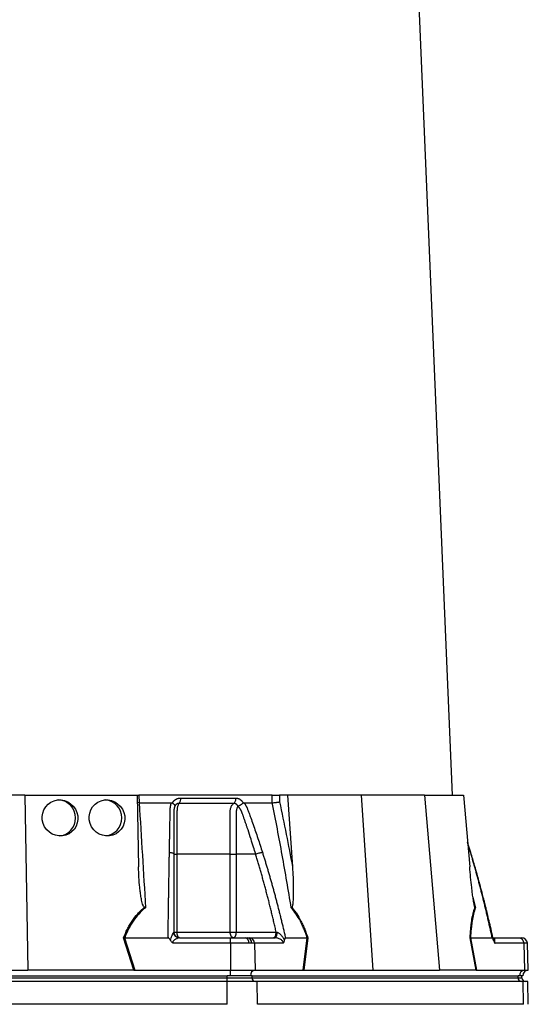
# Model space of a CAD drawing. Header units: millimetres. Extents: x 1183 to 1783, y 540 to 2623.
# Tile 6 of 10: x 1514 to 1781, y 1064 to 1581. Entities that reach past the tile are written whole.
import ezdxf

# ---------------------------------------------------------------- set-up
doc = ezdxf.new("R2010")
doc.units = ezdxf.units.MM

msp = doc.modelspace()

# ---------------------------------------------------------------- linework, layer by layer
at = {"color": 7, "linetype": 'Continuous', "lineweight": 25}
for p, q in [((1740.89, 1173.59), (1704.96, 2026.97)), ((1516.23, 1173.59), (1449.54, 1173.59)), ((1516.23, 1173.59), (1517.83, 1081.59)), ((1516.23, 1173.59), (1575.31, 1173.59)), ((1575.31, 1173.59), (1575.97, 1135.8)), ((1575.48, 1173.59), (1576.19, 1173.59)), ((1576.19, 1173.59), (1576.22, 1169.59)), ((1646.12, 1173.59), (1576.19, 1173.59)), ((1646.22, 1169.59), (1646.12, 1173.59)), ((1649.94, 1173.59), (1650.03, 1170.04)), ((1654.29, 1173.59), (1649.94, 1173.59)), ((1654.29, 1173.59), (1656.82, 1135.8)), ((1692.89, 1173.59), (1654.29, 1173.59)), ((1692.89, 1173.59), (1699.06, 1081.59)), ((1726.23, 1173.59), (1692.89, 1173.59)), ((1726.23, 1173.59), (1734, 1081.59)), ((1726.23, 1173.59), (1746.71, 1173.59)), ((1746.71, 1173.59), (1749.91, 1135.8)), ((1576.22, 1169.59), (1575.38, 1169.65)), ((1593.74, 1169.46), (1593.82, 1169.59)), ((1630.91, 1169.59), (1630.98, 1169.46)), ((1750.46, 1143.45), (1748.82, 1148.6)), ((1596.14, 1142.59), (1596.14, 1101.59)), ((1624.11, 1101.59), (1624.11, 1142.59)), ((1637.49, 1142.59), (1627.27, 1142.59)), ((1627.27, 1142.59), (1627.27, 1101.59)), ((1573.45, 1081.59), (1568.1, 1098.62)), ((1568.68, 1098.59), (1574.02, 1081.59)), ((1568.69, 1098.59), (1591.48, 1098.59)), ((1594.48, 1101.59), (1596.14, 1101.59)), ((1596.14, 1101.59), (1624.11, 1101.59)), ((1597.4, 1098.59), (1624.33, 1098.59)), ((1624.11, 1101.59), (1627.27, 1101.59)), ((1624.33, 1098.59), (1632.01, 1098.59)), ((1627.27, 1101.59), (1648.28, 1101.59)), ((1632.01, 1098.59), (1633.03, 1098.59)), ((1633.03, 1098.59), (1634.21, 1098.59)), ((1634.21, 1098.59), (1647.68, 1098.59)), ((1653.15, 1098.59), (1664.54, 1098.59)), ((1662.39, 1081.59), (1664.55, 1098.59)), ((1664.88, 1098.62), (1662.72, 1081.59)), ((1753.29, 1081.59), (1750.1, 1098.62)), ((1750.34, 1098.59), (1753.53, 1081.59)), ((1750.35, 1098.59), (1761.74, 1098.59)), ((1762.19, 1098.59), (1775.66, 1098.59)), ((1775.66, 1098.59), (1777.19, 1098.59)), ((1624.33, 1095.7), (1594.27, 1095.7)), ((1634.03, 1095.7), (1624.33, 1095.7)), ((1624.33, 1095.7), (1624.33, 1081.59)), ((1635.32, 1095.7), (1634.03, 1095.7)), ((1636.81, 1095.7), (1635.32, 1095.7)), ((1636.81, 1095.7), (1637.23, 1081.59)), ((1651.84, 1095.7), (1636.81, 1095.7)), ((1778.26, 1095.7), (1763.23, 1095.7)), ((1778.26, 1095.7), (1778.68, 1081.59)), ((1780.68, 1081.59), (1780.19, 1095.7)), ((1343.16, 1078.59), (1622.6, 1078.59)), ((1343.16, 1077.59), (1622.6, 1077.59)), ((1447.94, 1081.59), (1517.83, 1081.59)), ((1573.14, 1081.59), (1517.83, 1081.59)), ((1574.02, 1081.59), (1624.33, 1081.59)), ((1624.33, 1078.59), (1622.6, 1078.59)), ((1622.6, 1077.59), (1622.6, 1078.59)), ((1622.6, 1075.59), (1622.6, 1077.59)), ((1622.6, 1077.59), (1635.59, 1077.59)), ((1624.33, 1078.59), (1624.33, 1081.59)), ((1624.33, 1081.59), (1637.23, 1081.59)), ((1634.73, 1078.59), (1624.33, 1078.59)), ((1635.59, 1078.59), (1634.73, 1078.59)), ((1635.59, 1077.59), (1635.59, 1078.59)), ((1635.59, 1078.59), (1775.31, 1078.59)), ((1635.59, 1077.59), (1775.31, 1077.59)), ((1637.23, 1081.59), (1662.39, 1081.59)), ((1662.92, 1081.59), (1699.06, 1081.59)), ((1699.06, 1081.59), (1734, 1081.59)), ((1753.18, 1081.59), (1734, 1081.59)), ((1753.53, 1081.59), (1778.68, 1081.59)), ((1776.18, 1078.59), (1775.31, 1078.59)), ((1775.31, 1077.59), (1775.31, 1078.59)), ((1777.78, 1078.59), (1776.18, 1078.59)), ((1777.32, 1077.59), (1777.32, 1078.59)), ((1778.68, 1081.59), (1780.68, 1081.59)), ((1622.6, 1075.59), (1343.16, 1075.59)), ((1622.6, 1063.59), (1622.6, 1075.59)), ((1638.24, 1075.59), (1622.6, 1075.59)), ((1638.42, 1063.59), (1638.24, 1075.59)), ((1777.95, 1075.59), (1638.24, 1075.59)), ((1778.14, 1063.59), (1777.95, 1075.59)), ((1780.37, 1075.59), (1777.95, 1075.59)), ((1780.58, 1063.58), (1780.37, 1075.59)), ((1622.6, 1063.59), (1343.16, 1063.59)), ((1778.14, 1063.59), (1638.42, 1063.59))]:
    msp.add_line(p, q, dxfattribs=at)
at = {"color": 8, "linetype": 'Continuous', "lineweight": 25}
for p, q in [((1750.32, 1143.55), (1748.85, 1148.26)), ((1750.32, 1143.55), (1750.44, 1143.44)), ((1750.44, 1143.44), (1750.32, 1143.55)), ((1751.63, 1119.86), (1752.88, 1114.35)), ((1780.19, 1095.7), (1778.26, 1095.7)), ((1775.31, 1077.59), (1777.32, 1077.59))]:
    msp.add_line(p, q, dxfattribs=at)
at = {"color": 7, "linetype": 'Continuous', "lineweight": 25, "flags": 128}
for points in [[(1597.48, 1098.59), (1597.22, 1098.65), (1596.97, 1098.82), (1596.74, 1099.1), (1596.53, 1099.47), (1596.37, 1099.93), (1596.25, 1100.44), (1596.17, 1101.01), (1596.14, 1101.59)], [(1625.77, 1098.59), (1625.45, 1098.65), (1625.14, 1098.82), (1624.85, 1099.1), (1624.6, 1099.47), (1624.39, 1099.93), (1624.24, 1100.44), (1624.14, 1101.01), (1624.11, 1101.59)], [(1625.77, 1098.59), (1626.06, 1098.65), (1626.35, 1098.82), (1626.61, 1099.1), (1626.83, 1099.47), (1627.02, 1099.93), (1627.16, 1100.44), (1627.24, 1101.01), (1627.27, 1101.59)], [(1647.68, 1098.59), (1647.88, 1098.65), (1648.08, 1098.81), (1648.26, 1099.07), (1648.43, 1099.43), (1648.56, 1099.86), (1648.66, 1100.36), (1648.73, 1100.9), (1648.76, 1101.47)]]:
    msp.add_lwpolyline(points, dxfattribs=at)
at = {"color": 7, "linetype": 'Continuous', "lineweight": 25}
for centre, radius, start, end in [((1533.5, 1161.73), 9.37, 359.1768, 86.4611), ((1557.75, 1161.73), 9.38, 359.1905, 85.1567), ((1533.49, 1161.46), 9.38, 274.8158, 0.8098), ((1557.75, 1161.46), 9.38, 276.1194, 0.796), ((1597.42, 1101.57), 2.98, 181.9709, 269.6724), ((1631.43, 1096.04), 2.62, 352.5656, 77.2072), ((1632.64, 1095.93), 2.69, 354.9863, 81.6138), ((1634, 1095.8), 2.8, 357.9914, 85.7799), ((1777.19, 1095.59), 3, 2, 90), ((1637.56, 1078.77), 2.84, 96.5771, 183.6107), ((1637.47, 1077.47), 1.88, 176.1887, 265.5981), ((1777.19, 1077.47), 1.88, 176.1887, 265.5981), ((1779.01, 1078.77), 2.84, 96.5771, 183.6107), ((1779.32, 1077.59), 2, 180, 270), ((1780.78, 1078.59), 3, 92, 180)]:
    msp.add_arc(centre, radius, start, end, dxfattribs=at)
for centre in [(1534.72, 1161.59), (1559.39, 1161.59)]:
    msp.add_ellipse(centre, major_axis=(-4.76, 8.29), ratio=0.974945, dxfattribs=at)
for centre, major_axis, ratio, start_param, end_param in [((1574.68, 1078.59), (17.02, -0.28), 0.175535, 1.645803, 1.664009), ((1662.15, 1078.59), (11.1, 0.22), 0.269565, 1.496149, 1.514355), ((1753.95, 1078.59), (5.92, -0.52), 0.499165, 1.726141, 1.744347)]:
    msp.add_ellipse(centre, major_axis=major_axis, ratio=ratio, start_param=start_param, end_param=end_param, dxfattribs=at)
for points, knots in [([(1593.82, 1169.59), (1593.86, 1169.66), (1593.94, 1169.79), (1594.07, 1169.99), (1594.2, 1170.17), (1594.35, 1170.35), (1594.5, 1170.52), (1594.65, 1170.68), (1594.82, 1170.83), (1594.98, 1170.97), (1595.16, 1171.11), (1595.34, 1171.24), (1595.53, 1171.36), (1595.73, 1171.47), (1595.99, 1171.61), (1596.32, 1171.76), (1596.73, 1171.9), (1597.14, 1171.99), (1597.57, 1172.05), (1597.85, 1172.06), (1598, 1172.06)], [0, 0, 0, 0, 0.044249, 0.088103, 0.131644, 0.174955, 0.21812, 0.261226, 0.304357, 0.347601, 0.391041, 0.434763, 0.478847, 0.523375, 0.568424, 0.654803, 0.740537, 0.826241, 0.912528, 1, 1, 1, 1]), ([(1598, 1172.06), (1598, 1171.78), (1597.99, 1171.49), (1597.92, 1170.9), (1597.87, 1170.61), (1597.72, 1170.09), (1597.63, 1169.86), (1597.42, 1169.47), (1597.31, 1169.31), (1597.2, 1169.2)], [0, 0, 0, 0, 0.25, 0.25, 0.5, 0.5, 0.75, 0.75, 1, 1, 1, 1]), ([(1626.98, 1172.06), (1626.99, 1171.78), (1626.97, 1171.49), (1626.88, 1170.9), (1626.81, 1170.61), (1626.63, 1170.09), (1626.52, 1169.86), (1626.26, 1169.47), (1626.12, 1169.31), (1625.97, 1169.2)], [0, 0, 0, 0, 0.25, 0.25, 0.5, 0.5, 0.75, 0.75, 1, 1, 1, 1]), ([(1626.98, 1172.06), (1627.05, 1172.06), (1627.18, 1172.06), (1627.38, 1172.05), (1627.58, 1172.02), (1627.78, 1171.99), (1627.97, 1171.94), (1628.16, 1171.89), (1628.35, 1171.83), (1628.54, 1171.75), (1628.73, 1171.67), (1628.97, 1171.55), (1629.26, 1171.38), (1629.58, 1171.15), (1629.89, 1170.9), (1630.17, 1170.61), (1630.44, 1170.3), (1630.69, 1169.96), (1630.83, 1169.72), (1630.91, 1169.59)], [0, 0, 0, 0, 0.043919, 0.087472, 0.13073, 0.173768, 0.216664, 0.259492, 0.30233, 0.345255, 0.388344, 0.431671, 0.51489, 0.596546, 0.677156, 0.757259, 0.837405, 0.91814, 1, 1, 1, 1]), ([(1646.12, 1173.59), (1646.39, 1173.59), (1646.69, 1173.59), (1647.35, 1173.59), (1647.69, 1173.59), (1648.21, 1173.59), (1648.38, 1173.59), (1648.72, 1173.59), (1648.88, 1173.59), (1649.37, 1173.59), (1649.67, 1173.59), (1649.94, 1173.59)], [0, 0, 0, 0, 0.25, 0.25, 0.5, 0.5, 0.625, 0.625, 0.75, 0.75, 1, 1, 1, 1]), ([(1576.24, 1169.59), (1576.85, 1160.44), (1577.43, 1151.26), (1578.55, 1132.85), (1579.09, 1123.61), (1579.6, 1114.35)], [0, 0, 0, 0, 0.5, 0.5, 1, 1, 1, 1]), ([(1592.19, 1143.55), (1592.2, 1144.24), (1592.23, 1145.61), (1592.27, 1147.66), (1592.3, 1149.7), (1592.34, 1151.72), (1592.39, 1154.34), (1592.44, 1157.54), (1592.5, 1160.7), (1592.55, 1163.21), (1592.57, 1164.7), (1592.6, 1165.76), (1592.62, 1166.36), (1592.66, 1166.87), (1592.72, 1167.38), (1592.8, 1167.91), (1592.93, 1168.48), (1593.08, 1169.04), (1593.2, 1169.41), (1593.27, 1169.59)], [0, 0, 0, 0, 0.077777, 0.1552, 0.232272, 0.308995, 0.385372, 0.530526, 0.674474, 0.747423, 0.819615, 0.846383, 0.869761, 0.889755, 0.906383, 0.929523, 0.9528, 0.976272, 1, 1, 1, 1]), ([(1593.27, 1169.59), (1593.3, 1169.59), (1593.37, 1169.59), (1593.47, 1169.57), (1593.56, 1169.55), (1593.65, 1169.51), (1593.71, 1169.47), (1593.74, 1169.46)], [0, 0, 0, 0, 0.212576, 0.416535, 0.614103, 0.807726, 1, 1, 1, 1]), ([(1593.74, 1169.46), (1593.78, 1169.43), (1593.87, 1169.37), (1593.99, 1169.28), (1594.11, 1169.2), (1594.21, 1169.11), (1594.31, 1169.03), (1594.4, 1168.94), (1594.49, 1168.87), (1594.56, 1168.79), (1594.67, 1168.67), (1594.79, 1168.53), (1594.9, 1168.36), (1594.98, 1168.21), (1595.02, 1168.09), (1595.03, 1167.99), (1595.03, 1167.9), (1595.02, 1167.83), (1595, 1167.76), (1594.98, 1167.71), (1594.98, 1167.69)], [0, 0, 0, 0, 0.0486522, 0.0964893, 0.1433903, 0.189242, 0.2339407, 0.2773919, 0.3195116, 0.3602249, 0.3994652, 0.5061737, 0.6030824, 0.689684, 0.7658152, 0.8315822, 0.8872965, 0.9334411, 0.9706863, 1, 1, 1, 1]), ([(1594.93, 1167.57), (1594.91, 1167.5), (1594.86, 1167.36), (1594.79, 1167.14), (1594.74, 1166.92), (1594.68, 1166.7), (1594.64, 1166.48), (1594.6, 1166.26), (1594.57, 1166.04), (1594.54, 1165.83), (1594.52, 1165.61), (1594.5, 1165.4), (1594.49, 1165.19), (1594.48, 1164.99), (1594.48, 1164.74), (1594.48, 1164.45), (1594.48, 1164.12), (1594.48, 1163.78), (1594.48, 1163.45), (1594.48, 1163.17), (1594.48, 1162.93), (1594.48, 1162.7), (1594.48, 1162.39), (1594.48, 1162), (1594.48, 1161.17), (1594.48, 1159.92), (1594.48, 1158.32), (1594.48, 1156.78), (1594.48, 1154.79), (1594.48, 1152.41), (1594.48, 1149.67), (1594.48, 1147.13), (1594.48, 1144.79), (1594.48, 1143.3), (1594.48, 1142.59)], [0, 0, 0, 0, 0.010662, 0.021198, 0.031594, 0.041839, 0.051919, 0.061821, 0.071533, 0.08104, 0.09033, 0.099392, 0.108213, 0.116783, 0.125091, 0.138719, 0.152205, 0.165558, 0.178786, 0.1919, 0.198167, 0.207477, 0.219813, 0.235151, 0.25346, 0.319418, 0.382864, 0.443812, 0.502275, 0.618272, 0.726011, 0.825493, 0.916782, 1, 1, 1, 1]), ([(1597.2, 1169.2), (1597.15, 1169.2), (1597.05, 1169.21), (1596.9, 1169.19), (1596.76, 1169.17), (1596.62, 1169.14), (1596.47, 1169.1), (1596.33, 1169.06), (1596.2, 1169), (1595.99, 1168.89), (1595.75, 1168.73), (1595.49, 1168.49), (1595.3, 1168.25), (1595.15, 1168.04), (1595.05, 1167.85), (1595, 1167.73), (1594.98, 1167.68)], [0, 0, 0, 0, 0.053313, 0.106595, 0.159871, 0.213165, 0.266504, 0.319912, 0.373414, 0.427035, 0.564482, 0.685233, 0.789261, 0.876464, 0.946724, 1, 1, 1, 1]), ([(1597.2, 1169.2), (1597.11, 1169.09), (1597.02, 1168.95), (1596.86, 1168.64), (1596.78, 1168.46), (1596.63, 1168.06), (1596.56, 1167.84), (1596.43, 1167.38), (1596.38, 1167.14), (1596.28, 1166.62), (1596.24, 1166.35), (1596.19, 1165.79), (1596.17, 1165.51), (1596.15, 1165.08), (1596.15, 1164.94), (1596.15, 1164.65), (1596.15, 1164.5), (1596.15, 1164.07), (1596.15, 1161.45), (1596.15, 1158.84), (1596.14, 1151.88), (1596.14, 1147.24), (1596.14, 1142.59)], [0, 0, 0, 0, 0.03125, 0.03125, 0.0625, 0.0625, 0.09375, 0.09375, 0.125, 0.125, 0.15625, 0.15625, 0.1875, 0.1875, 0.203125, 0.203125, 0.21875, 0.21875, 0.25, 0.5, 0.5, 1, 1, 1, 1]), ([(1625.97, 1169.2), (1624.9, 1169.2), (1622.6, 1169.2), (1619.23, 1169.2), (1615.63, 1169.2), (1613.15, 1169.2), (1610.55, 1169.2), (1608.05, 1169.2), (1604.34, 1169.2), (1600.81, 1169.2), (1598.35, 1169.2), (1597.2, 1169.2)], [0.7589111, 0.7589111, 0.7589111, 0.7589111, 0.7820302, 0.8131687, 0.8443073, 0.8754458, 0.8754458, 0.9065844, 0.9377229, 0.9688615, 0.9919807, 0.9919807, 0.9919807, 0.9919807]), ([(1624.11, 1142.59), (1624.11, 1147.24), (1624.11, 1151.88), (1624.11, 1158.84), (1624.11, 1161.45), (1624.12, 1164.07), (1624.12, 1164.5), (1624.11, 1164.65), (1624.12, 1164.94), (1624.12, 1165.08), (1624.15, 1165.51), (1624.18, 1165.79), (1624.27, 1166.35), (1624.34, 1166.62), (1624.49, 1167.14), (1624.59, 1167.38), (1624.8, 1167.84), (1624.92, 1168.06), (1625.18, 1168.46), (1625.33, 1168.64), (1625.63, 1168.95), (1625.8, 1169.09), (1625.97, 1169.2)], [0, 0, 0, 0, 0.5, 0.5, 0.75, 0.78125, 0.78125, 0.796875, 0.796875, 0.8125, 0.8125, 0.84375, 0.84375, 0.875, 0.875, 0.90625, 0.90625, 0.9375, 0.9375, 0.96875, 0.96875, 1, 1, 1, 1]), ([(1628.2, 1167.69), (1628.19, 1167.72), (1628.15, 1167.8), (1628.09, 1167.93), (1628, 1168.08), (1627.88, 1168.25), (1627.74, 1168.42), (1627.56, 1168.6), (1627.34, 1168.78), (1627.1, 1168.93), (1626.83, 1169.06), (1626.55, 1169.15), (1626.26, 1169.2), (1626.07, 1169.2), (1625.97, 1169.2)], [0, 0, 0, 0, 0.038504, 0.086514, 0.144034, 0.211029, 0.287449, 0.37325, 0.468405, 0.572922, 0.680036, 0.786786, 0.893373, 1, 1, 1, 1]), ([(1628.24, 1167.51), (1628.06, 1167.4), (1627.92, 1167.22), (1627.68, 1166.82), (1627.59, 1166.6), (1627.44, 1166.13), (1627.38, 1165.88), (1627.3, 1165.37), (1627.28, 1165.11), (1627.27, 1164.71), (1627.27, 1164.58), (1627.27, 1164.31), (1627.27, 1163.92), (1627.27, 1162.99), (1627.27, 1160.08), (1627.27, 1153.19), (1627.27, 1146.83), (1627.27, 1142.59)], [0, 0, 0, 0, 0.03125, 0.03125, 0.0625, 0.0625, 0.09375, 0.09375, 0.125, 0.125, 0.140625, 0.140625, 0.15625, 0.1875, 0.25, 0.5, 1, 1, 1, 1]), ([(1628.22, 1167.69), (1628.23, 1167.71), (1628.25, 1167.73), (1628.3, 1167.77), (1628.35, 1167.82), (1628.42, 1167.86), (1628.5, 1167.91), (1628.59, 1167.96), (1628.69, 1168.02), (1628.81, 1168.09), (1628.95, 1168.16), (1629.1, 1168.24), (1629.26, 1168.33), (1629.43, 1168.43), (1629.62, 1168.54), (1629.82, 1168.67), (1630.04, 1168.81), (1630.27, 1168.96), (1630.51, 1169.12), (1630.75, 1169.29), (1630.9, 1169.4), (1630.98, 1169.46)], [0, 0, 0, 0, 0.017248, 0.037456, 0.060913, 0.087838, 0.118407, 0.152763, 0.191026, 0.233291, 0.279627, 0.330072, 0.384627, 0.443251, 0.505852, 0.572276, 0.648655, 0.730209, 0.816408, 0.906598, 1, 1, 1, 1]), ([(1637.49, 1142.59), (1637.12, 1143.82), (1636.32, 1146.45), (1634.99, 1150.68), (1633.84, 1154.17), (1632.97, 1156.77), (1632.45, 1158.31), (1631.9, 1159.92), (1631.47, 1161.18), (1631.15, 1162.09), (1630.96, 1162.63), (1630.77, 1163.16), (1630.57, 1163.7), (1630.38, 1164.23), (1630.22, 1164.66), (1630.1, 1164.99), (1629.99, 1165.22), (1629.87, 1165.45), (1629.74, 1165.7), (1629.58, 1165.95), (1629.42, 1166.21), (1629.23, 1166.48), (1629.03, 1166.75), (1628.82, 1167.02), (1628.59, 1167.3), (1628.42, 1167.48), (1628.34, 1167.57)], [0, 0, 0, 0, 0.1430849, 0.3087961, 0.4974272, 0.5558348, 0.6167425, 0.6801666, 0.746121, 0.7674049, 0.7887232, 0.8100742, 0.8314556, 0.8528654, 0.8743009, 0.8830022, 0.8923359, 0.9022824, 0.9128154, 0.9239043, 0.9355143, 0.9476077, 0.9601447, 0.9730839, 0.986383, 1, 1, 1, 1]), ([(1630.98, 1169.46), (1631, 1169.47), (1631.04, 1169.5), (1631.11, 1169.53), (1631.18, 1169.56), (1631.25, 1169.58), (1631.33, 1169.59), (1631.38, 1169.59), (1631.4, 1169.59)], [0, 0, 0, 0, 0.160202, 0.321039, 0.484027, 0.650625, 0.822199, 1, 1, 1, 1]), ([(1631.4, 1169.59), (1631.47, 1169.49), (1631.62, 1169.28), (1631.82, 1168.97), (1632.02, 1168.65), (1632.2, 1168.33), (1632.38, 1168.01), (1632.55, 1167.69), (1632.72, 1167.36), (1632.87, 1167.04), (1633.06, 1166.62), (1633.3, 1166.03), (1633.62, 1165.18), (1634.01, 1164.12), (1634.45, 1162.91), (1635.18, 1160.9), (1636.19, 1158.07), (1637.44, 1154.47), (1638.66, 1150.86), (1639.85, 1147.22), (1640.63, 1144.78), (1641.01, 1143.55)], [0, 0, 0, 0, 0.013423, 0.026738, 0.039956, 0.053088, 0.066144, 0.079134, 0.09207, 0.104963, 0.117824, 0.141662, 0.172831, 0.217057, 0.263491, 0.312127, 0.449156, 0.58733, 0.723761, 0.861313, 1, 1, 1, 1]), ([(1656.17, 1114.35), (1654.66, 1123.61), (1653.08, 1132.85), (1649.77, 1151.26), (1648.03, 1160.44), (1646.21, 1169.59)], [0, 0, 0, 0, 0.5, 0.5, 1, 1, 1, 1]), ([(1646.22, 1169.59), (1646.49, 1169.6), (1646.79, 1169.62), (1647.45, 1169.68), (1647.79, 1169.71), (1648.31, 1169.77), (1648.48, 1169.79), (1648.82, 1169.84), (1648.98, 1169.86), (1649.31, 1169.91), (1649.46, 1169.94), (1649.75, 1169.99), (1649.9, 1170.02), (1650.03, 1170.04)], [0, 0, 0, 0, 0.25, 0.25, 0.5, 0.5, 0.625, 0.625, 0.75, 0.75, 0.875, 0.875, 1, 1, 1, 1]), ([(1591.48, 1098.59), (1591.49, 1099.43), (1591.51, 1101.1), (1591.55, 1103.59), (1591.58, 1106.07), (1591.62, 1108.53), (1591.66, 1110.98), (1591.69, 1113.41), (1591.73, 1115.82), (1591.77, 1118.22), (1591.81, 1120.61), (1591.85, 1122.97), (1591.88, 1125.32), (1591.92, 1127.66), (1591.96, 1129.98), (1592, 1132.28), (1592.04, 1134.56), (1592.08, 1136.83), (1592.11, 1139.09), (1592.15, 1141.33), (1592.18, 1142.81), (1592.19, 1143.55)], [0, 0, 0, 0, 0.055211, 0.110128, 0.164753, 0.219086, 0.273129, 0.326884, 0.38035, 0.43353, 0.486425, 0.539036, 0.591365, 0.643413, 0.695181, 0.746671, 0.797884, 0.848822, 0.899487, 0.949879, 1, 1, 1, 1]), ([(1592.19, 1143.55), (1592.49, 1143.53), (1592.8, 1143.49), (1593.36, 1143.37), (1593.62, 1143.29), (1594.05, 1143.11), (1594.22, 1143.01), (1594.43, 1142.8), (1594.48, 1142.69), (1594.48, 1142.59)], [0, 0, 0, 0, 0.25, 0.25, 0.5, 0.5, 0.75, 0.75, 1, 1, 1, 1]), ([(1594.48, 1142.59), (1594.48, 1141.88), (1594.48, 1140.46), (1594.48, 1138.31), (1594.48, 1136.14), (1594.48, 1133.96), (1594.48, 1131.76), (1594.48, 1129.54), (1594.48, 1127.3), (1594.48, 1125.05), (1594.48, 1122.78), (1594.48, 1120.5), (1594.48, 1118.19), (1594.48, 1115.87), (1594.48, 1113.54), (1594.48, 1111.18), (1594.48, 1108.81), (1594.48, 1106.42), (1594.48, 1104.01), (1594.48, 1102.4), (1594.48, 1101.59)], [0, 0, 0, 0, 0.052635, 0.105608, 0.158921, 0.212573, 0.266566, 0.320902, 0.37558, 0.430604, 0.485973, 0.541688, 0.597751, 0.654162, 0.710923, 0.768034, 0.825496, 0.883311, 0.941478, 1, 1, 1, 1]), ([(1594.48, 1142.59), (1594.48, 1142.59), (1594.63, 1142.59), (1595.22, 1142.59), (1595.65, 1142.59), (1596.14, 1142.59)], [0, 0, 0, 0, 0.5, 0.5, 1, 1, 1, 1]), ([(1624.11, 1142.59), (1624.57, 1142.59), (1625.12, 1142.59), (1626.23, 1142.59), (1626.79, 1142.59), (1627.27, 1142.59)], [0, 0, 0, 0, 0.5, 0.5, 1, 1, 1, 1]), ([(1637.49, 1142.59), (1637.74, 1142.69), (1638.03, 1142.8), (1638.66, 1143.01), (1639, 1143.11), (1639.65, 1143.29), (1639.97, 1143.37), (1640.55, 1143.49), (1640.81, 1143.53), (1641.01, 1143.55)], [0, 0, 0, 0, 0.25, 0.25, 0.5, 0.5, 0.75, 0.75, 1, 1, 1, 1]), ([(1648.28, 1101.59), (1648.09, 1102.45), (1647.69, 1104.15), (1647.09, 1106.7), (1646.49, 1109.23), (1645.88, 1111.74), (1645.27, 1114.22), (1644.65, 1116.69), (1644.03, 1119.14), (1643.4, 1121.57), (1642.76, 1123.99), (1642.12, 1126.38), (1641.48, 1128.75), (1640.83, 1131.11), (1640.17, 1133.44), (1639.51, 1135.76), (1638.84, 1138.05), (1638.17, 1140.33), (1637.72, 1141.84), (1637.49, 1142.59)], [0, 0, 0, 0, 0.061953, 0.123509, 0.18467, 0.245435, 0.305808, 0.365787, 0.425376, 0.484574, 0.543383, 0.601804, 0.659839, 0.717488, 0.774754, 0.831636, 0.888137, 0.944258, 1, 1, 1, 1]), ([(1641.01, 1143.55), (1641.22, 1142.88), (1641.65, 1141.54), (1642.27, 1139.52), (1642.89, 1137.48), (1643.5, 1135.43), (1644.11, 1133.37), (1644.71, 1131.29), (1645.31, 1129.21), (1645.9, 1127.1), (1646.49, 1124.99), (1647.07, 1122.86), (1647.65, 1120.72), (1648.22, 1118.57), (1648.79, 1116.4), (1649.35, 1114.22), (1649.91, 1112.02), (1650.46, 1109.82), (1651.01, 1107.6), (1651.55, 1105.37), (1652.09, 1103.12), (1652.62, 1100.86), (1652.97, 1099.35), (1653.15, 1098.59)], [0, 0, 0, 0, 0.045336, 0.090894, 0.136674, 0.182678, 0.228907, 0.275362, 0.322044, 0.368954, 0.416093, 0.463462, 0.511063, 0.558896, 0.606962, 0.655262, 0.703798, 0.752569, 0.801578, 0.850824, 0.900309, 0.950034, 1, 1, 1, 1]), ([(1761.74, 1098.59), (1761.56, 1099.43), (1761.2, 1101.1), (1760.64, 1103.59), (1760.08, 1106.07), (1759.52, 1108.53), (1758.94, 1110.98), (1758.37, 1113.41), (1757.78, 1115.82), (1757.2, 1118.22), (1756.6, 1120.61), (1756, 1122.97), (1755.4, 1125.32), (1754.78, 1127.66), (1754.17, 1129.98), (1753.54, 1132.28), (1752.91, 1134.56), (1752.27, 1136.83), (1751.63, 1139.09), (1750.98, 1141.33), (1750.54, 1142.81), (1750.32, 1143.55)], [0, 0, 0, 0, 0.055211, 0.110128, 0.164753, 0.219086, 0.273129, 0.326884, 0.38035, 0.43353, 0.486425, 0.539036, 0.591365, 0.643413, 0.695181, 0.746671, 0.797884, 0.848822, 0.899487, 0.949879, 1, 1, 1, 1]), ([(1762.34, 1097.63), (1762.02, 1099.09), (1761.36, 1102.05), (1760.37, 1106.27), (1759.47, 1110.09), (1758.69, 1113.26), (1758.05, 1115.86), (1757.39, 1118.49), (1756.57, 1121.67), (1755.47, 1125.84), (1754.09, 1130.92), (1752.41, 1136.9), (1751.14, 1141.16), (1750.46, 1143.45)], [0, 0, 0, 0, 0.094551, 0.191234, 0.273987, 0.342803, 0.397681, 0.443648, 0.5146, 0.605701, 0.716955, 0.848375, 1, 1, 1, 1]), ([(1579.1, 1114.59), (1578.99, 1114.64), (1578.91, 1114.72), (1578.76, 1114.89), (1578.7, 1114.99), (1578.52, 1115.28), (1578.42, 1115.49), (1578.16, 1116.12), (1578.03, 1116.55), (1577.79, 1117.42), (1577.68, 1117.86), (1577.49, 1118.75), (1577.4, 1119.19), (1577.16, 1120.53), (1577.03, 1121.42), (1576.79, 1123.21), (1576.68, 1124.1), (1576.41, 1126.79), (1576.27, 1128.59), (1576.06, 1132.19), (1576, 1134), (1575.97, 1135.8)], [0, 0, 0, 0, 0.015625, 0.015625, 0.03125, 0.03125, 0.0625, 0.0625, 0.125, 0.125, 0.1875, 0.1875, 0.25, 0.25, 0.375, 0.375, 0.5, 0.5, 0.75, 0.75, 1, 1, 1, 1]), ([(1656.82, 1135.8), (1656.94, 1134), (1657.04, 1132.19), (1657.19, 1128.59), (1657.24, 1126.79), (1657.27, 1124.09), (1657.27, 1123.2), (1657.26, 1121.41), (1657.24, 1120.51), (1657.19, 1119.18), (1657.16, 1118.74), (1657.11, 1117.85), (1657.07, 1117.41), (1656.98, 1116.54), (1656.93, 1116.11), (1656.81, 1115.48), (1656.76, 1115.27), (1656.67, 1114.99), (1656.64, 1114.89), (1656.55, 1114.72), (1656.5, 1114.64), (1656.44, 1114.59)], [0, 0, 0, 0, 0.25, 0.25, 0.5, 0.5, 0.625, 0.625, 0.75, 0.75, 0.8125, 0.8125, 0.875, 0.875, 0.9375, 0.9375, 0.96875, 0.96875, 0.984375, 0.984375, 1, 1, 1, 1]), ([(1752.66, 1114.59), (1752.62, 1114.64), (1752.58, 1114.72), (1752.52, 1114.89), (1752.49, 1114.99), (1752.4, 1115.28), (1752.35, 1115.49), (1752.21, 1116.12), (1752.13, 1116.55), (1751.98, 1117.42), (1751.91, 1117.86), (1751.77, 1118.75), (1751.71, 1119.19), (1751.52, 1120.53), (1751.4, 1121.42), (1751.18, 1123.21), (1751.07, 1124.1), (1750.77, 1126.79), (1750.58, 1128.59), (1750.22, 1132.19), (1750.06, 1134), (1749.91, 1135.8)], [0, 0, 0, 0, 0.015625, 0.015625, 0.03125, 0.03125, 0.0625, 0.0625, 0.125, 0.125, 0.1875, 0.1875, 0.25, 0.25, 0.375, 0.375, 0.5, 0.5, 0.75, 0.75, 1, 1, 1, 1]), ([(1568.1, 1098.62), (1568.69, 1100.15), (1569.35, 1101.66), (1570.45, 1103.86), (1570.84, 1104.58), (1571.66, 1106), (1572.09, 1106.7), (1573.45, 1108.73), (1574.44, 1110.02), (1576.08, 1111.84), (1576.66, 1112.42), (1577.85, 1113.54), (1578.46, 1114.08), (1579.1, 1114.59)], [0, 0, 0, 0, 0.25, 0.25, 0.375, 0.375, 0.5, 0.5, 0.75, 0.75, 0.875, 0.875, 1, 1, 1, 1]), ([(1579.6, 1114.35), (1578.32, 1113.35), (1577.14, 1112.26), (1574.98, 1109.9), (1573.99, 1108.63), (1572.64, 1106.62), (1572.21, 1105.93), (1571.4, 1104.52), (1571.01, 1103.8), (1569.92, 1101.62), (1569.27, 1100.12), (1568.69, 1098.59)], [0, 0, 0, 0, 0.25, 0.25, 0.5, 0.5, 0.625, 0.625, 0.75, 0.75, 1, 1, 1, 1]), ([(1664.54, 1098.59), (1664.04, 1100.12), (1663.5, 1101.62), (1662.61, 1103.8), (1662.3, 1104.52), (1661.66, 1105.93), (1661.32, 1106.62), (1660.28, 1108.63), (1659.54, 1109.9), (1657.94, 1112.26), (1657.08, 1113.35), (1656.17, 1114.35)], [0, 0, 0, 0, 0.25, 0.25, 0.375, 0.375, 0.5, 0.5, 0.75, 0.75, 1, 1, 1, 1]), ([(1656.44, 1114.59), (1656.9, 1114.08), (1657.34, 1113.54), (1658.21, 1112.42), (1658.63, 1111.84), (1659.84, 1110.02), (1660.59, 1108.73), (1661.64, 1106.7), (1661.97, 1106), (1662.62, 1104.58), (1662.93, 1103.86), (1663.83, 1101.66), (1664.37, 1100.15), (1664.88, 1098.62)], [0, 0, 0, 0, 0.125, 0.125, 0.25, 0.25, 0.5, 0.5, 0.625, 0.625, 0.75, 0.75, 1, 1, 1, 1]), ([(1750.1, 1098.62), (1750.18, 1100.15), (1750.29, 1101.66), (1750.5, 1103.86), (1750.58, 1104.58), (1750.75, 1106), (1750.85, 1106.7), (1751.16, 1108.73), (1751.4, 1110.02), (1751.83, 1111.84), (1751.98, 1112.42), (1752.3, 1113.54), (1752.48, 1114.08), (1752.66, 1114.59)], [0, 0, 0, 0, 0.25, 0.25, 0.375, 0.375, 0.5, 0.5, 0.75, 0.75, 0.875, 0.875, 1, 1, 1, 1]), ([(1752.88, 1114.35), (1752.52, 1113.35), (1752.2, 1112.26), (1751.63, 1109.9), (1751.39, 1108.63), (1751.08, 1106.62), (1750.99, 1105.93), (1750.82, 1104.52), (1750.74, 1103.8), (1750.53, 1101.62), (1750.43, 1100.12), (1750.35, 1098.59)], [0, 0, 0, 0, 0.25, 0.25, 0.5, 0.5, 0.625, 0.625, 0.75, 0.75, 1, 1, 1, 1]), ([(1592.79, 1097.18), (1592.66, 1097.49), (1592.5, 1097.79), (1592.2, 1098.19), (1592.09, 1098.31), (1591.89, 1098.46), (1591.82, 1098.51), (1591.66, 1098.57), (1591.58, 1098.59), (1591.5, 1098.59)], [0, 0, 0, 0, 0.5, 0.5, 0.75, 0.75, 0.875, 0.875, 1, 1, 1, 1]), ([(1592.79, 1097.18), (1592.86, 1097.65), (1592.98, 1098.1), (1593.27, 1098.95), (1593.43, 1099.35), (1593.75, 1100.11), (1593.92, 1100.47), (1594.15, 1100.93), (1594.22, 1101.08), (1594.35, 1101.32), (1594.4, 1101.42), (1594.44, 1101.47)], [0, 0, 0, 0, 0.25, 0.25, 0.5, 0.5, 0.75, 0.75, 0.875, 0.875, 1, 1, 1, 1]), ([(1597.4, 1098.59), (1597.4, 1098.59), (1597.4, 1098.59), (1597.39, 1098.59), (1597.38, 1098.59), (1597.36, 1098.59), (1597.35, 1098.59), (1597.31, 1098.58), (1597.28, 1098.58), (1597.2, 1098.56), (1597.13, 1098.54), (1596.91, 1098.47), (1596.75, 1098.41), (1596.22, 1098.19), (1595.83, 1098.01), (1595.25, 1097.68), (1595.06, 1097.57), (1594.68, 1097.31), (1594.49, 1097.16), (1594.24, 1096.91), (1594.16, 1096.82), (1594.04, 1096.61), (1594, 1096.5), (1593.99, 1096.25), (1594.01, 1096.13), (1594.12, 1095.9), (1594.19, 1095.79), (1594.27, 1095.7)], [0, 0, 0, 0, 0.003906, 0.003906, 0.007812, 0.015625, 0.03125, 0.03125, 0.0625, 0.0625, 0.125, 0.125, 0.25, 0.25, 0.5, 0.5, 0.625, 0.625, 0.75, 0.75, 0.8125, 0.8125, 0.875, 0.875, 0.9375, 0.9375, 1, 1, 1, 1]), ([(1597.48, 1098.59), (1597.08, 1098.59), (1596.69, 1098.67), (1595.97, 1098.97), (1595.63, 1099.19), (1595.08, 1099.75), (1594.86, 1100.08), (1594.55, 1100.81), (1594.48, 1101.2), (1594.48, 1101.59)], [0, 0, 0, 0, 0.25, 0.25, 0.5, 0.5, 0.75, 0.75, 1, 1, 1, 1]), ([(1624.33, 1095.7), (1624.33, 1096.04), (1624.33, 1096.42), (1624.33, 1097.13), (1624.33, 1097.47), (1624.33, 1098.03), (1624.33, 1098.25), (1624.33, 1098.53), (1624.33, 1098.59), (1624.33, 1098.59)], [0, 0, 0, 0, 0.25, 0.25, 0.5, 0.5, 0.75, 0.75, 1, 1, 1, 1]), ([(1646.78, 1098.59), (1646.98, 1098.59), (1647.18, 1098.67), (1647.54, 1098.97), (1647.71, 1099.19), (1647.98, 1099.75), (1648.09, 1100.08), (1648.24, 1100.81), (1648.28, 1101.2), (1648.28, 1101.59)], [0, 0, 0, 0, 0.25, 0.25, 0.5, 0.5, 0.75, 0.75, 1, 1, 1, 1]), ([(1651.84, 1095.7), (1651.88, 1095.8), (1651.9, 1095.9), (1651.93, 1096.13), (1651.92, 1096.25), (1651.86, 1096.5), (1651.8, 1096.61), (1651.67, 1096.82), (1651.59, 1096.91), (1651.35, 1097.16), (1651.18, 1097.31), (1650.81, 1097.56), (1650.62, 1097.68), (1650.03, 1098.01), (1649.6, 1098.19), (1648.91, 1098.41), (1648.67, 1098.47), (1648.3, 1098.54), (1648.18, 1098.56), (1647.93, 1098.59), (1647.8, 1098.59), (1647.68, 1098.59)], [0, 0, 0, 0, 0.0625, 0.0625, 0.125, 0.125, 0.1875, 0.1875, 0.25, 0.25, 0.375, 0.375, 0.5, 0.5, 0.75, 0.75, 0.875, 0.875, 0.9375, 0.9375, 1, 1, 1, 1]), ([(1648.76, 1101.47), (1648.99, 1101.41), (1649.2, 1101.32), (1649.62, 1101.08), (1649.83, 1100.94), (1650.4, 1100.47), (1650.74, 1100.11), (1651.37, 1099.35), (1651.65, 1098.95), (1652.15, 1098.1), (1652.37, 1097.65), (1652.53, 1097.18)], [0, 0, 0, 0, 0.125, 0.125, 0.25, 0.25, 0.5, 0.5, 0.75, 0.75, 1, 1, 1, 1]), ([(1653.15, 1098.59), (1653.06, 1098.59), (1652.98, 1098.52), (1652.85, 1098.32), (1652.8, 1098.19), (1652.71, 1097.92), (1652.67, 1097.78), (1652.59, 1097.49), (1652.56, 1097.34), (1652.53, 1097.18)], [0, 0, 0, 0, 0.25, 0.25, 0.5, 0.5, 0.75, 0.75, 1, 1, 1, 1]), ([(1762.44, 1097.18), (1762.37, 1097.49), (1762.28, 1097.79), (1762.12, 1098.19), (1762.06, 1098.31), (1761.95, 1098.46), (1761.91, 1098.51), (1761.84, 1098.57), (1761.79, 1098.59), (1761.75, 1098.59)], [0, 0, 0, 0, 0.5, 0.5, 0.75, 0.75, 0.875, 0.875, 1, 1, 1, 1]), ([(1762.44, 1097.18), (1762.43, 1097.27), (1762.38, 1097.5), (1762.32, 1097.73), (1762.29, 1097.87)], [0, 0, 0, 0, 0.344983, 1, 1, 1, 1]), ([(1775.66, 1098.59), (1775.96, 1098.59), (1776.29, 1098.53), (1776.91, 1098.25), (1777.21, 1098.03), (1777.72, 1097.47), (1777.92, 1097.13), (1778.18, 1096.42), (1778.25, 1096.04), (1778.26, 1095.7)], [0, 0, 0, 0, 0.25, 0.25, 0.5, 0.5, 0.75, 0.75, 1, 1, 1, 1]), ([(1594.27, 1095.7), (1594.19, 1095.74), (1594.11, 1095.78), (1593.96, 1095.87), (1593.88, 1095.92), (1593.66, 1096.06), (1593.52, 1096.17), (1593.27, 1096.42), (1593.15, 1096.56), (1592.95, 1096.86), (1592.87, 1097.02), (1592.79, 1097.18)], [0, 0, 0, 0, 0.125, 0.125, 0.25, 0.25, 0.5, 0.5, 0.75, 0.75, 1, 1, 1, 1]), ([(1652.53, 1097.18), (1652.5, 1097.02), (1652.46, 1096.86), (1652.37, 1096.57), (1652.32, 1096.43), (1652.2, 1096.18), (1652.13, 1096.07), (1651.99, 1095.87), (1651.92, 1095.78), (1651.84, 1095.7)], [0, 0, 0, 0, 0.25, 0.25, 0.5, 0.5, 0.75, 0.75, 1, 1, 1, 1]), ([(1762.44, 1097.18), (1762.48, 1097.02), (1762.53, 1096.86), (1762.64, 1096.57), (1762.7, 1096.43), (1762.84, 1096.18), (1762.91, 1096.07), (1763.06, 1095.87), (1763.14, 1095.78), (1763.23, 1095.7)], [0, 0, 0, 0, 0.25, 0.25, 0.5, 0.5, 0.75, 0.75, 1, 1, 1, 1])]:
    msp.add_open_spline(points, degree=3, knots=knots, dxfattribs=at)
for points in [[(1598, 1172.06), (1608.01, 1172.06), (1617.69, 1172.06), (1626.98, 1172.06)], [(1576.23, 1169.59), (1579.11, 1169.59), (1584.84, 1169.59), (1590.47, 1169.59), (1593.27, 1169.59)], [(1631.4, 1169.59), (1633.94, 1169.59), (1638.94, 1169.59), (1643.81, 1169.59), (1646.21, 1169.59)], [(1650.03, 1170.04), (1652.44, 1158.68), (1654.7, 1147.26), (1656.82, 1135.8)], [(1624.11, 1142.59), (1615.14, 1142.59), (1605.79, 1142.59), (1596.14, 1142.59)], [(1579.1, 1114.59), (1579.26, 1114.51), (1579.43, 1114.43), (1579.6, 1114.35)], [(1656.44, 1114.59), (1656.34, 1114.51), (1656.25, 1114.43), (1656.17, 1114.35)], [(1752.66, 1114.59), (1752.72, 1114.51), (1752.8, 1114.43), (1752.88, 1114.35)], [(1568.68, 1098.59), (1568.48, 1098.6), (1568.29, 1098.61), (1568.1, 1098.62)], [(1568.69, 1098.59), (1568.69, 1098.59), (1568.68, 1098.59), (1568.68, 1098.59)], [(1594.44, 1101.47), (1594.46, 1101.51), (1594.48, 1101.55), (1594.48, 1101.59)], [(1648.28, 1101.59), (1648.44, 1101.55), (1648.59, 1101.51), (1648.76, 1101.47)], [(1664.55, 1098.59), (1664.55, 1098.59), (1664.54, 1098.59), (1664.54, 1098.59)], [(1664.55, 1098.59), (1664.64, 1098.6), (1664.76, 1098.61), (1664.88, 1098.62)], [(1750.34, 1098.59), (1750.25, 1098.6), (1750.16, 1098.61), (1750.1, 1098.62)], [(1750.35, 1098.59), (1750.35, 1098.59), (1750.34, 1098.59), (1750.34, 1098.59)], [(1573.45, 1081.59), (1573.64, 1081.59), (1573.83, 1081.59), (1574.02, 1081.59)], [(1662.39, 1081.59), (1662.49, 1081.59), (1662.6, 1081.59), (1662.72, 1081.59)], [(1753.29, 1081.59), (1753.35, 1081.59), (1753.43, 1081.59), (1753.53, 1081.59)]]:
    msp.add_open_spline(points, degree=3, dxfattribs=at)
at = {"color": 8, "linetype": 'Continuous', "lineweight": 25}
msp.add_open_spline([(1762.58, 1098.52), (1762.68, 1098.49), (1762.75, 1098.43), (1762.86, 1098.31), (1762.89, 1098.24), (1762.98, 1098.01), (1762.99, 1097.83), (1762.98, 1097.53), (1762.98, 1097.41), (1762.96, 1097.17), (1762.95, 1097.03), (1762.95, 1096.79), (1762.95, 1096.7), (1762.97, 1096.5), (1762.99, 1096.4), (1763.04, 1096.18), (1763.08, 1096.07), (1763.15, 1095.88), (1763.19, 1095.78), (1763.23, 1095.7)], degree=3, knots=[0, 0, 0, 0, 0.125, 0.125, 0.25, 0.25, 0.5, 0.5, 0.625, 0.625, 0.75, 0.75, 0.8125, 0.8125, 0.875, 0.875, 0.9375, 0.9375, 1, 1, 1, 1], dxfattribs=at)

doc.saveas('drawing.dxf')
